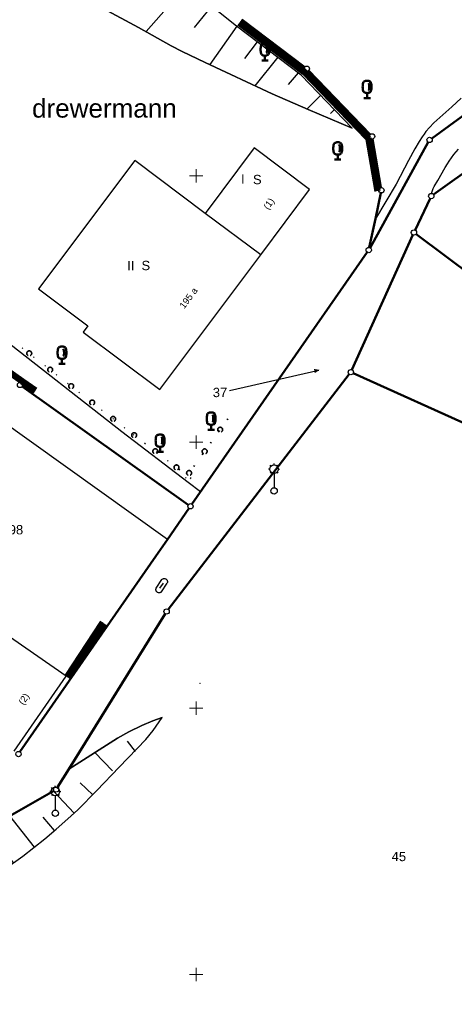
# Model space of a CAD drawing. Header units: metres. Extents: x 32377355 to 32378041, y 5707167 to 5708004.
# Tile 29 of 80: x 32377558 to 32377599, y 5707572 to 5707665. Entities that reach past the tile are written whole.
import ezdxf

# ---------------------------------------------------------------- set-up
doc = ezdxf.new("R2010")
doc.units = ezdxf.units.M
doc.header["$LTSCALE"] = 0.25
doc.linetypes.add('LF1600.2190', pattern=[10, 0, -5, 0, -5])
doc.layers.get('0').update_dxf_attribs({"color": 1, "linetype": 'CONTINUOUS'})
for name, color, linetype, lineweight in [('Bauwerke_ Einrichtungen_ Siedlungsf.', 201, 'CONTINUOUS', 25), ('Bauwerke_ Einrichtungen_ Verkehr', 40, 'CONTINUOUS', 25), ('Besondere Vegetationsmerkmale', 91, 'CONTINUOUS', 25), ('Ebene 71', 71, 'CONTINUOUS', 0), ('Flurstücke_ Grenzpunkte', 51, 'CONTINUOUS', 25), ('Gebäude', 9, 'CONTINUOUS', 25), ('Lagebezeichnungen', 9, 'CONTINUOUS', 25), ('Reliefformen', 32, 'CONTINUOUS', 25), ('TN_ Siedlung', 211, 'CONTINUOUS', 25), ('TN_ Vegetation', 91, 'CONTINUOUS', 25), ('TN_ Verkehr', 2, 'CONTINUOUS', 25), ('Vermessungspunkte', 211, 'CONTINUOUS', 25)]:
    doc.layers.add(name, color=color, linetype=linetype, lineweight=lineweight)
doc.styles.add('F K 20 - Lagebezeichnung Gewanne', font='Arial.ttf')
doc.styles.add('K 10 700 - Arial_ kursiv_ 10 pt_ Flurstücksnummer', font='Arial.ttf')
doc.styles.add('N 7 380 - Arial_ normal_ 7 pt', font='Arial.ttf')
doc.styles.add('N 7 380 - Arial_ normal_ 7 pt_ Hausnummer', font='Arial.ttf')

# ---------------------------------------------------------------- blocks, each defined once
blk = doc.blocks.new('*X58')
at = {"color": 37, "linetype": 'Continuous', "lineweight": 25, "true_color": 0x805c3b}
for p, q in [((32377567.901122, 5707673.361503), (32377565.353822, 5707670.432203)), ((32377569.578023, 5707671.992402), (32377564.425723, 5707666.829803)), ((32377571.909722, 5707669.919502), (32377569.660223, 5707667.500102)), ((32377574.144423, 5707667.882202), (32377570.302823, 5707663.537603)), ((32377576.458323, 5707665.935603), (32377574.835723, 5707663.928302))]:
    blk.add_line(p, q, dxfattribs=at)
blk = doc.blocks.new('*X60')
at = {"color": 37, "linetype": 'Continuous', "lineweight": 25, "true_color": 0x805c3b}
for p, q in [((32377578.817623, 5707664.043603), (32377576.297223, 5707660.448203)), ((32377580.744623, 5707662.582503), (32377579.539623, 5707661.018002)), ((32377582.670922, 5707661.122003), (32377580.520222, 5707658.440402)), ((32377584.602423, 5707659.657603), (32377583.639523, 5707658.556703)), ((32377586.664523, 5707657.509302), (32377585.399523, 5707656.261002)), ((32377587.999522, 5707656.207902), (32377587.631423, 5707655.846102))]:
    blk.add_line(p, q, dxfattribs=at)
blk = doc.blocks.new('*X62')
at = {"color": 37, "linetype": 'Continuous', "lineweight": 25, "true_color": 0x805c3b}
for p, q in [((32377569.310523, 5707595.939602), (32377568.571123, 5707596.923402)), ((32377567.155522, 5707594.120702), (32377565.492523, 5707595.835803)), ((32377565.292723, 5707591.857502), (32377564.125523, 5707593.001002)), ((32377563.541923, 5707590.145702), (32377561.597422, 5707592.225603)), ((32377559.819623, 5707586.964703), (32377557.502122, 5707589.898102)), ((32377561.714123, 5707588.516203), (32377560.632422, 5707589.789302)), ((32377555.843623, 5707584.108402), (32377553.564823, 5707587.660303)), ((32377557.869323, 5707585.484002), (32377556.682523, 5707587.120903)), ((32377551.670722, 5707581.544103), (32377549.449223, 5707585.321202)), ((32377553.764323, 5707582.814702), (32377552.635623, 5707584.652703)), ((32377518.000523, 5707566.914502), (32377546.808922, 5707583.820602)), ((32377549.523823, 5707580.366802), (32377548.527423, 5707582.298902))]:
    blk.add_line(p, q, dxfattribs=at)
blk = doc.blocks.new('Gebüsch_ Hecke_ Knick')
at = {"color": 0, "lineweight": -2}
for p, q in [((-0.499675, 0.01785), (-0.49601, 0.06282)), ((-0.49927, -0.02727), (-0.499675, 0.01785)), ((-0.49601, 0.06282), (-0.488305, 0.107275)), ((-0.488305, 0.107275), (-0.476625, 0.15086)), ((-0.476625, 0.15086), (-0.46106, 0.19321)), ((-0.46106, 0.19321), (-0.441745, 0.23399)), ((-0.441745, 0.23399), (-0.41883, 0.272855)), ((-0.41883, 0.272855), (-0.392505, 0.3095)), ((-0.392505, 0.3095), (-0.362985, 0.343625)), ((-0.362985, 0.343625), (-0.33051, 0.37495)), ((-0.33051, 0.37495), (-0.29534, 0.403215)), ((-0.29534, 0.403215), (-0.257765, 0.428195)), ((-0.257765, 0.428195), (-0.218095, 0.44969)), ((-0.218095, 0.44969), (-0.176645, 0.46752)), ((-0.176645, 0.46752), (-0.13376, 0.48154)), ((-0.13376, 0.48154), (-0.08978, 0.491635)), ((-0.08978, 0.491635), (-0.045075, 0.497725)), ((-0.045075, 0.497725), (0, 0.49976)), ((0, 0.49976), (0.045075, 0.497725)), ((0.045075, 0.497725), (0.08978, 0.491635)), ((0.08978, 0.491635), (0.13376, 0.48154)), ((0.13376, 0.48154), (0.176645, 0.46752)), ((0.176645, 0.46752), (0.218095, 0.44969)), ((0.218095, 0.44969), (0.257765, 0.428195)), ((0.257765, 0.428195), (0.29534, 0.403215)), ((0.29534, 0.403215), (0.33051, 0.37495)), ((0.33051, 0.37495), (0.362985, 0.343625)), ((0.362985, 0.343625), (0.392505, 0.3095)), ((0.392505, 0.3095), (0.41883, 0.272855)), ((0.41883, 0.272855), (0.441745, 0.23399)), ((0.441745, 0.23399), (0.46106, 0.19321)), ((0.46106, 0.19321), (0.476625, 0.15086)), ((0.476625, 0.15086), (0.488305, 0.107275)), ((0.488305, 0.107275), (0.49601, 0.06282)), ((0.49601, 0.06282), (0.499675, 0.01785)), ((0.499675, 0.01785), (0.49927, -0.02727)), ((-0.4948, -0.07217), (-0.49927, -0.02727)), ((-0.4863, -0.11648), (-0.4948, -0.07217)), ((-0.47384, -0.15985), (-0.4863, -0.11648)), ((-0.45752, -0.201915), (-0.47384, -0.15985)), ((-0.43748, -0.24234), (-0.45752, -0.201915)), ((-0.41387, -0.28079), (-0.43748, -0.24234)), ((-0.386895, -0.31696), (-0.41387, -0.28079)), ((-0.35677, -0.350545), (-0.386895, -0.31696)), ((-0.323735, -0.381285), (-0.35677, -0.350545)), ((-0.288065, -0.408915), (-0.323735, -0.381285)), ((-0.25005, -0.43322), (-0.288065, -0.408915)), ((-0.21, -0.454), (-0.25005, -0.43322)), ((0.25005, -0.43322), (0.21, -0.454)), ((0.288065, -0.408915), (0.25005, -0.43322)), ((0.323735, -0.381285), (0.288065, -0.408915)), ((0.35677, -0.350545), (0.323735, -0.381285)), ((0.386895, -0.31696), (0.35677, -0.350545)), ((0.41387, -0.28079), (0.386895, -0.31696)), ((0.43748, -0.24234), (0.41387, -0.28079)), ((0.45752, -0.201915), (0.43748, -0.24234)), ((0.47384, -0.15985), (0.45752, -0.201915)), ((0.4863, -0.11648), (0.47384, -0.15985)), ((0.4948, -0.07217), (0.4863, -0.11648)), ((0.49927, -0.02727), (0.4948, -0.07217))]:
    blk.add_line(p, q, dxfattribs=at)
blk = doc.blocks.new('Unterflurhydrant')
at = {"color": 0, "lineweight": -2}
for p, q in [((-0.47126, 0.01407), (-0.4671, 0.041905)), ((-0.47126, -0.01407), (-0.47126, 0.01407)), ((-0.4671, 0.041905), (-0.45888, 0.06882)), ((-0.45888, 0.06882), (-0.44677, 0.094225)), ((-0.44677, 0.094225), (-0.431045, 0.11756)), ((-0.431045, 0.11756), (-0.41204, 0.13832)), ((-0.41204, 0.13832), (-0.39018, 0.15604)), ((-0.39018, 0.15604), (-0.365945, 0.17034)), ((-0.365945, 0.17034), (-0.33986, 0.180905)), ((-0.33986, 0.180905), (-0.3125, 0.1875)), ((-0.3125, 0.1875), (0.3125, 0.1875)), ((-0.1875, 0), (0.1875, 0)), ((0.3125, 0.1875), (0.33986, 0.180905)), ((0.33986, 0.180905), (0.365945, 0.17034)), ((0.365945, 0.17034), (0.39018, 0.15604)), ((0.39018, 0.15604), (0.41204, 0.13832)), ((0.41204, 0.13832), (0.431045, 0.11756)), ((0.431045, 0.11756), (0.44677, 0.094225)), ((0.44677, 0.094225), (0.45888, 0.06882)), ((0.45888, 0.06882), (0.4671, 0.041905)), ((0.4671, 0.041905), (0.47126, 0.01407)), ((0.47126, 0.01407), (0.47126, -0.01407)), ((-0.4671, -0.041905), (-0.47126, -0.01407)), ((-0.45888, -0.06882), (-0.4671, -0.041905)), ((-0.44677, -0.094225), (-0.45888, -0.06882)), ((-0.431045, -0.11756), (-0.44677, -0.094225)), ((-0.41204, -0.13832), (-0.431045, -0.11756)), ((-0.39018, -0.15604), (-0.41204, -0.13832)), ((-0.365945, -0.17034), (-0.39018, -0.15604)), ((-0.33986, -0.180905), (-0.365945, -0.17034)), ((-0.3125, -0.1875), (-0.33986, -0.180905)), ((-0.3125, -0.1875), (0.3125, -0.1875)), ((0.33986, -0.180905), (0.3125, -0.1875)), ((0.365945, -0.17034), (0.33986, -0.180905)), ((0.39018, -0.15604), (0.365945, -0.17034)), ((0.41204, -0.13832), (0.39018, -0.15604)), ((0.431045, -0.11756), (0.41204, -0.13832)), ((0.44677, -0.094225), (0.431045, -0.11756)), ((0.45888, -0.06882), (0.44677, -0.094225)), ((0.4671, -0.041905), (0.45888, -0.06882)), ((0.47126, -0.01407), (0.4671, -0.041905))]:
    blk.add_line(p, q, dxfattribs=at)
blk = doc.blocks.new('Laterne_ elektrisch', base_point=(0, -0.3945))
at = {"color": 0, "lineweight": -2}
for p, q in [((-0.0996, 0.4165), (-0.1295, 0.4465)), ((0, 0.45775), (0, 0.5)), ((0.0996, 0.4165), (0.1295, 0.4465)), ((-0.14085, 0.3169), (-0.1831, 0.3169)), ((-0.0996, 0.2173), (-0.1295, 0.1875)), ((0, 0.17605), (0, -0.28875)), ((0.0996, 0.2173), (0.1295, 0.1875)), ((0.14085, 0.3169), (0.1831, 0.3169))]:
    blk.add_line(p, q, dxfattribs=at)
for centre, radius in [((0, 0.3169), 0.14085), ((0, -0.3945), 0.10565)]:
    blk.add_circle(centre, radius, dxfattribs=at)
blk = doc.blocks.new('Laubbaum', base_point=(0, -0.5))
at = {"color": 0, "lineweight": -2}
for p, q in [((-0.25755, 0.14275), (-0.255405, 0.20252)), ((-0.255405, 0.08298), (-0.25755, 0.14275)), ((-0.255405, 0.20252), (-0.248985, 0.261985)), ((-0.248985, 0.023515), (-0.255405, 0.08298)), ((-0.248985, 0.261985), (-0.23832, 0.32084)), ((-0.23832, -0.03534), (-0.248985, 0.023515)), ((-0.23832, 0.32084), (-0.223465, 0.378775)), ((-0.223465, 0.378775), (-0.2045, 0.4355)), ((-0.2045, 0.4355), (-0.170865, 0.45636)), ((-0.170865, 0.45636), (-0.13513, 0.47336)), ((-0.13513, 0.47336), (-0.097725, 0.4863)), ((-0.097725, 0.4863), (-0.05912, 0.495015)), ((-0.05912, 0.495015), (-0.01979, 0.4994)), ((-0.01979, 0.4994), (0.01979, 0.4994)), ((0.01979, 0.4994), (0.05912, 0.495015)), ((0.05912, 0.495015), (0.097725, 0.4863)), ((0.072, 0.3585), (0.09129, 0.335215)), ((0.09129, 0.335215), (0.105485, 0.308515)), ((0.097725, 0.4863), (0.13513, 0.47336)), ((0.114, 0), (0.104515, -0.021505)), ((0.105485, 0.308515), (0.114, 0.2795)), ((0.114, 0.2795), (0.118245, 0.13975)), ((0.118245, 0.13975), (0.114, 0)), ((0.13513, 0.47336), (0.170865, 0.45636)), ((0.170865, 0.45636), (0.2045, 0.4355)), ((0.2045, 0.4355), (0.223465, 0.378775)), ((0.223465, 0.378775), (0.23832, 0.32084)), ((0.23832, 0.32084), (0.248985, 0.261985)), ((0.248985, 0.023515), (0.23832, -0.03534)), ((0.248985, 0.261985), (0.255405, 0.20252)), ((0.255405, 0.08298), (0.248985, 0.023515)), ((0.255405, 0.20252), (0.25755, 0.14275)), ((0.25755, 0.14275), (0.255405, 0.08298)), ((-0.223465, -0.093275), (-0.23832, -0.03534)), ((-0.2045, -0.15), (-0.223465, -0.093275)), ((-0.17082, -0.170725), (-0.2045, -0.15)), ((0.1905, -0.5), (-0.1905, -0.5)), ((-0.135065, -0.187615), (-0.17082, -0.170725)), ((-0.097665, -0.200465), (-0.135065, -0.187615)), ((-0.05908, -0.20912), (-0.097665, -0.200465)), ((-0.019775, -0.213475), (-0.05908, -0.20912)), ((0.019775, -0.213475), (-0.019775, -0.213475)), ((0, -0.2205), (0, -0.5)), ((0.05908, -0.20912), (0.019775, -0.213475)), ((0.097665, -0.200465), (0.05908, -0.20912)), ((0.09082, -0.04061), (0.0735, -0.0565)), ((0.104515, -0.021505), (0.09082, -0.04061)), ((0.135065, -0.187615), (0.097665, -0.200465)), ((0.17082, -0.170725), (0.135065, -0.187615)), ((0.2045, -0.15), (0.17082, -0.170725)), ((0.223465, -0.093275), (0.2045, -0.15)), ((0.23832, -0.03534), (0.223465, -0.093275))]:
    blk.add_line(p, q, dxfattribs=at)
blk = doc.blocks.new('Zuordnungspfeil', base_point=(0.38, 0))
at = {"lineweight": -2}
blk.add_hatch(color=0, dxfattribs=at).paths.add_polyline_path([(-0.5, 0.4), (0.5, 0), (-0.5, -0.4)], flags=0)
blk = doc.blocks.new('Grenzpunkt mit Abmarkung')
at = {"color": 0, "lineweight": -2}
blk.add_circle((0, 0), 0.5, dxfattribs=at)

msp = doc.modelspace()

# ---------------------------------------------------------------- linework, layer by layer
at = {"layer": 'Bauwerke_ Einrichtungen_ Siedlungsf.', "color": 254, "linetype": 'Continuous', "lineweight": 50, "true_color": 0xe6e6e6}
for p, q in [((32377579.199518, 5707664.547534), (32377585.152151, 5707660.032346)), ((32377585.416642, 5707659.797448), (32377591.28387, 5707653.713943)), ((32377591.40513, 5707653.475012), (32377592.218107, 5707648.794374)), ((32377559.764903, 5707629.632427), (32377558.714723, 5707630.379317)), ((32377566.404899, 5707607.933212), (32377563.051899, 5707602.828212))]:
    msp.add_line(p, q, dxfattribs=at)
at = {"layer": 'Bauwerke_ Einrichtungen_ Siedlungsf.', "color": 254, "linetype": 'Continuous', "lineweight": 35, "true_color": 0xe6e6e6}
for p, q in [((32377579.259952, 5707664.627207), (32377585.171092, 5707660.143492)), ((32377585.524773, 5707659.829383), (32377591.319696, 5707653.820848)), ((32377591.512567, 5707653.440815), (32377592.307719, 5707648.862797)), ((32377559.706946, 5707629.550935), (32377558.699206, 5707630.267643)), ((32377566.488483, 5707607.878314), (32377563.135483, 5707602.773314))]:
    msp.add_line(p, q, dxfattribs=at)
at = {"layer": 'Bauwerke_ Einrichtungen_ Siedlungsf.', "color": 7, "linetype": 'Continuous', "lineweight": 25}
for p, q in [((32377579.297722, 5707664.677002), (32377585.20254, 5707660.198085)), ((32377578.920013, 5707664.179046), (32377584.985453, 5707659.578294)), ((32377585.57527, 5707659.867055), (32377591.359173, 5707653.869947)), ((32377584.985451, 5707659.578292), (32377590.949751, 5707653.394137)), ((32377590.949752, 5707653.394138), (32377591.794942, 5707648.528048)), ((32377591.575502, 5707653.44369), (32377592.36794, 5707648.881315)), ((32377558.828126, 5707630.866205), (32377557.108296, 5707632.091085)), ((32377560.032956, 5707630.009328), (32377558.828126, 5707630.866205)), ((32377559.670722, 5707629.500002), (32377558.669452, 5707630.212108)), ((32377566.018326, 5707608.187116), (32377562.665326, 5707603.082116)), ((32377566.540723, 5707607.844003), (32377563.187723, 5707602.739002))]:
    msp.add_line(p, q, dxfattribs=at)
at = {"layer": 'Bauwerke_ Einrichtungen_ Siedlungsf.', "color": 254, "linetype": 'Continuous', "lineweight": 100, "true_color": 0xe6e6e6}
for p, q in [((32377579.010663, 5707664.298556), (32377585.085356, 5707659.690783)), ((32377579.13153, 5707664.457902), (32377585.218563, 5707659.840769)), ((32377585.085357, 5707659.690784), (32377591.089664, 5707653.465147)), ((32377585.218564, 5707659.840771), (32377591.276214, 5707653.559821)), ((32377591.089664, 5707653.465144), (32377591.942729, 5707648.553717)), ((32377591.276214, 5707653.559822), (32377592.139779, 5707648.587942)), ((32377558.62518, 5707630.581051), (32377556.905255, 5707631.805999)), ((32377558.741149, 5707630.743995), (32377557.021279, 5707631.968905)), ((32377559.830105, 5707629.724106), (32377558.62518, 5707630.581051)), ((32377559.94602, 5707629.887089), (32377558.74115, 5707630.743997)), ((32377566.143701, 5707608.104769), (32377562.790701, 5707602.999769)), ((32377566.310868, 5707607.994973), (32377562.957868, 5707602.889973))]:
    msp.add_line(p, q, dxfattribs=at)
at = {"layer": 'Bauwerke_ Einrichtungen_ Verkehr', "color": 37, "linetype": 'Continuous', "lineweight": 25, "true_color": 0x805c3b}
for p, q in [((32377599.906723, 5707657.273002), (32377599.029723, 5707656.462002)), ((32377599.029723, 5707656.462002), (32377597.339722, 5707654.962002)), ((32377596.919723, 5707654.530002), (32377596.595723, 5707654.150003)), ((32377597.339722, 5707654.962002), (32377596.919723, 5707654.530002)), ((32377596.221723, 5707653.638002), (32377595.953722, 5707653.219003)), ((32377596.414723, 5707653.913003), (32377596.221723, 5707653.638002)), ((32377596.595723, 5707654.150003), (32377596.414723, 5707653.913003)), ((32377595.552723, 5707652.533002), (32377594.943723, 5707651.427002)), ((32377595.953722, 5707653.219003), (32377595.552723, 5707652.533002)), ((32377599.224723, 5707651.992003), (32377599.650722, 5707652.502002)), ((32377598.775722, 5707651.376002), (32377598.983723, 5707651.674003)), ((32377598.983723, 5707651.674003), (32377599.224723, 5707651.992003)), ((32377594.943723, 5707651.427002), (32377593.782722, 5707649.210002)), ((32377597.697723, 5707649.548003), (32377598.407722, 5707650.780002)), ((32377598.407722, 5707650.780002), (32377598.611722, 5707651.121002)), ((32377598.611722, 5707651.121002), (32377598.775722, 5707651.376002)), ((32377593.782722, 5707649.210002), (32377591.838723, 5707645.946003)), ((32377597.193723, 5707648.605003), (32377597.276723, 5707648.814002)), ((32377597.276723, 5707648.814002), (32377597.364723, 5707648.992003)), ((32377597.364723, 5707648.992003), (32377597.697723, 5707649.548003)), ((32377595.570235, 5707644.893702), (32377596.987208, 5707647.8683)), ((32377597.130185, 5707648.341473), (32377597.140723, 5707648.415002)), ((32377597.140723, 5707648.415002), (32377597.193723, 5707648.605003)), ((32377591.838723, 5707645.946003), (32377591.270645, 5707643.27055)), ((32377589.637745, 5707631.788788), (32377595.3597, 5707644.440215)), ((32377591.075913, 5707642.820805), (32377574.61753, 5707619.1722)), ((32377568.044723, 5707625.948002), (32377554.479722, 5707636.542003)), ((32377572.386205, 5707609.281115), (32377589.382238, 5707631.36289)), ((32377558.669425, 5707630.212073), (32377574.271017, 5707619.111933)), ((32377574.266723, 5707621.203002), (32377568.044723, 5707625.948002)), ((32377575.418722, 5707620.325002), (32377574.266723, 5707621.203002)), ((32377574.617417, 5707619.172277), (32377575.418722, 5707620.325002)), ((32377574.332135, 5707618.76165), (32377571.230723, 5707614.295002)), ((32377571.230723, 5707614.295002), (32377567.441723, 5707608.839003)), ((32377567.441723, 5707608.839003), (32377558.46432, 5707595.911345)), ((32377563.048723, 5707594.290002), (32377572.101847, 5707608.870613)), ((32377561.991542, 5707592.586425), (32377563.048723, 5707594.290002)), ((32377547.024065, 5707583.941537), (32377561.642377, 5707592.250465))]:
    msp.add_line(p, q, dxfattribs=at)
at = {"layer": 'Besondere Vegetationsmerkmale', "color": 116, "linetype": 'LF1600.2190', "lineweight": 35, "true_color": 0x008230}
for p, q in [((32377568.321703, 5707626.30266), (32377554.756703, 5707636.89666)), ((32377577.995228, 5707627.165517), (32377573.901228, 5707621.465517)), ((32377574.539603, 5707621.560824), (32377568.317603, 5707626.305824))]:
    msp.add_line(p, q, dxfattribs=at)
at = {"layer": 'Ebene 71', "color": 7, "linetype": 'Continuous', "lineweight": 9}
for p, q in [((32377574.999722, 5707649.372003), (32377574.999722, 5707650.622003)), ((32377574.374722, 5707649.997003), (32377575.624722, 5707649.997003)), ((32377574.374722, 5707624.997003), (32377575.624722, 5707624.997003)), ((32377574.999722, 5707624.372003), (32377574.999722, 5707625.622003)), ((32377574.374722, 5707599.997003), (32377575.624722, 5707599.997003)), ((32377574.999722, 5707599.372003), (32377574.999722, 5707600.622003)), ((32377574.374722, 5707574.997003), (32377575.624722, 5707574.997003)), ((32377574.999722, 5707574.372003), (32377574.999722, 5707575.622003))]:
    msp.add_line(p, q, dxfattribs=at)
at = {"layer": 'Flurstücke_ Grenzpunkte', "color": 7, "linetype": 'Continuous', "lineweight": 50}
for p, q in [((32377597.13679, 5707653.507205), (32377619.397652, 5707669.7238)), ((32377585.20254, 5707660.198085), (32377579.297722, 5707664.677002)), ((32377619.796583, 5707664.37928), (32377597.29786, 5707648.239722)), ((32377591.359173, 5707653.869947), (32377585.57527, 5707659.867055)), ((32377592.36794, 5707648.881315), (32377591.575502, 5707653.44369)), ((32377591.339725, 5707643.244768), (32377596.813717, 5707653.141238)), ((32377591.838723, 5707645.946003), (32377592.358705, 5707648.390472)), ((32377596.987208, 5707647.8683), (32377595.570235, 5707644.893702)), ((32377591.270645, 5707643.27055), (32377591.838723, 5707645.946003)), ((32377595.3597, 5707644.440215), (32377589.637745, 5707631.788788)), ((32377595.662985, 5707644.518353), (32377601.112723, 5707640.446003)), ((32377574.61753, 5707619.1722), (32377591.075913, 5707642.820805)), ((32377589.382238, 5707631.36289), (32377572.386205, 5707609.281115)), ((32377589.76268, 5707631.45836), (32377603.691762, 5707625.186642)), ((32377574.271017, 5707619.111933), (32377558.669425, 5707630.212073)), ((32377572.308722, 5707615.848002), (32377574.33212, 5707618.76166)), ((32377571.230723, 5707614.295002), (32377572.308722, 5707615.848002)), ((32377567.441723, 5707608.839003), (32377571.230723, 5707614.295002)), ((32377558.46432, 5707595.911345), (32377567.441723, 5707608.839003)), ((32377572.101847, 5707608.870613), (32377563.048723, 5707594.290002)), ((32377563.048723, 5707594.290002), (32377561.991542, 5707592.586425)), ((32377561.642377, 5707592.250465), (32377547.024065, 5707583.941537))]:
    msp.add_line(p, q, dxfattribs=at)
at = {"layer": 'Flurstücke_ Grenzpunkte', "color": 7, "linetype": 'Continuous', "lineweight": 25}
msp.add_lwpolyline([(32377578.127973, 5707629.836543), (32377586.545722, 5707631.761002)], dxfattribs=at)
at = {"layer": 'Gebäude', "color": 7, "linetype": 'Continuous', "lineweight": 25}
for p, q in [((32377580.457722, 5707652.613002), (32377575.849723, 5707646.470002)), ((32377585.663723, 5707648.708003), (32377580.457722, 5707652.613002)), ((32377569.250723, 5707651.421002), (32377560.215723, 5707639.374002)), ((32377575.849723, 5707646.470002), (32377569.250723, 5707651.421002)), ((32377581.072723, 5707642.586002), (32377585.663723, 5707648.708003)), ((32377581.072723, 5707642.586002), (32377575.849723, 5707646.470002)), ((32377571.591722, 5707629.944002), (32377581.072723, 5707642.586002)), ((32377560.215723, 5707639.374002), (32377564.843722, 5707635.902002)), ((32377564.843722, 5707635.902002), (32377564.412723, 5707635.327003)), ((32377564.412723, 5707635.327003), (32377571.591722, 5707629.944002)), ((32377562.788723, 5707603.015003), (32377547.200723, 5707613.800002)), ((32377557.915723, 5707595.987002), (32377562.788723, 5707603.015003))]:
    msp.add_line(p, q, dxfattribs=at)
at = {"layer": 'Reliefformen', "color": 37, "linetype": 'Continuous', "lineweight": 25, "true_color": 0x805c3b}
for p, q in [((32377566.261723, 5707665.694002), (32377569.588723, 5707663.931002)), ((32377569.588723, 5707663.931002), (32377566.261723, 5707665.694002)), ((32377578.814723, 5707664.042003), (32377577.112723, 5707665.397002)), ((32377569.588723, 5707663.931002), (32377572.658723, 5707662.212002)), ((32377572.658723, 5707662.212002), (32377569.588723, 5707663.931002)), ((32377584.857723, 5707659.459002), (32377578.814723, 5707664.042003)), ((32377572.658723, 5707662.212002), (32377573.710723, 5707661.662003)), ((32377573.710723, 5707661.662003), (32377572.658723, 5707662.212002)), ((32377573.710723, 5707661.662003), (32377575.845723, 5707660.618002)), ((32377575.845723, 5707660.618002), (32377573.710723, 5707661.662003)), ((32377575.845723, 5707660.618002), (32377582.144723, 5707657.693002)), ((32377582.144723, 5707657.693002), (32377575.845723, 5707660.618002)), ((32377589.669723, 5707654.469003), (32377584.857723, 5707659.459002)), ((32377582.144723, 5707657.693002), (32377585.521722, 5707656.207003)), ((32377585.521722, 5707656.207003), (32377582.144723, 5707657.693002)), ((32377585.521722, 5707656.207003), (32377589.669723, 5707654.469003)), ((32377589.669723, 5707654.469003), (32377585.521722, 5707656.207003)), ((32377571.816723, 5707599.138002), (32377570.943723, 5707598.820002)), ((32377570.943723, 5707598.820002), (32377571.816723, 5707599.138002)), ((32377570.980723, 5707597.916002), (32377571.816723, 5707599.138002)), ((32377569.893723, 5707598.387002), (32377568.687723, 5707597.790002)), ((32377568.687723, 5707597.790002), (32377569.893723, 5707598.387002)), ((32377570.943723, 5707598.820002), (32377569.893723, 5707598.387002)), ((32377569.893723, 5707598.387002), (32377570.943723, 5707598.820002)), ((32377567.636723, 5707597.189002), (32377563.048723, 5707594.290002)), ((32377563.048723, 5707594.290002), (32377567.636723, 5707597.189002)), ((32377568.687723, 5707597.790002), (32377567.636723, 5707597.189002)), ((32377567.636723, 5707597.189002), (32377568.687723, 5707597.790002)), ((32377567.773722, 5707594.478002), (32377570.287723, 5707597.055003)), ((32377570.287723, 5707597.055003), (32377570.980723, 5707597.916002)), ((32377563.048723, 5707594.290002), (32377561.991542, 5707592.586425)), ((32377561.991542, 5707592.586425), (32377563.048723, 5707594.290002)), ((32377565.693723, 5707592.271002), (32377567.773722, 5707594.478002)), ((32377561.642377, 5707592.250465), (32377547.024065, 5707583.941537)), ((32377547.024065, 5707583.941537), (32377561.642377, 5707592.250465)), ((32377563.887722, 5707590.472002), (32377565.693723, 5707592.271002)), ((32377561.865722, 5707588.645003), (32377562.954723, 5707589.605003)), ((32377562.954723, 5707589.605003), (32377563.887722, 5707590.472002)), ((32377558.725722, 5707586.117003), (32377560.806722, 5707587.757002)), ((32377560.806722, 5707587.757002), (32377561.865722, 5707588.645003)), ((32377557.118723, 5707584.954002), (32377558.725722, 5707586.117003))]:
    msp.add_line(p, q, dxfattribs=at)
at = {"layer": 'TN_ Siedlung', "color": 253, "linetype": 'Continuous', "lineweight": 25, "true_color": 0xb2b2b2}
for p, q in [((32377572.308722, 5707615.848002), (32377555.501722, 5707627.878003)), ((32377571.230723, 5707614.295002), (32377572.308722, 5707615.848002)), ((32377567.441723, 5707608.839003), (32377571.230723, 5707614.295002)), ((32377558.46432, 5707595.911345), (32377567.441723, 5707608.839003))]:
    msp.add_line(p, q, dxfattribs=at)
at = {"layer": 'TN_ Vegetation', "color": 253, "linetype": 'Continuous', "lineweight": 25, "true_color": 0xb2b2b2}
for p, q in [((32377597.13679, 5707653.507205), (32377619.397652, 5707669.7238)), ((32377591.339725, 5707643.244768), (32377596.813717, 5707653.141238)), ((32377592.358705, 5707648.390472), (32377591.838723, 5707645.946003)), ((32377591.838723, 5707645.946003), (32377591.270645, 5707643.27055)), ((32377595.3597, 5707644.440215), (32377589.637745, 5707631.788788)), ((32377601.112723, 5707640.446003), (32377595.662985, 5707644.518353)), ((32377589.382238, 5707631.36289), (32377572.386205, 5707609.281115)), ((32377572.101847, 5707608.870613), (32377563.048723, 5707594.290002))]:
    msp.add_line(p, q, dxfattribs=at)
at = {"layer": 'TN_ Verkehr', "color": 253, "linetype": 'Continuous', "lineweight": 25, "true_color": 0xb2b2b2}
for p, q in [((32377597.29786, 5707648.239722), (32377619.796583, 5707664.37928)), ((32377595.570235, 5707644.893702), (32377596.987208, 5707647.8683)), ((32377591.075913, 5707642.820805), (32377574.61753, 5707619.1722)), ((32377574.271017, 5707619.111933), (32377558.669425, 5707630.212073)), ((32377572.308722, 5707615.848002), (32377574.33212, 5707618.76166))]:
    msp.add_line(p, q, dxfattribs=at)
at = {"layer": 'Vermessungspunkte', "color": 7, "lineweight": 18}
msp.add_point((32377575.361722, 5707602.333003), dxfattribs=at)

# ---------------------------------------------------------------- block references
at = {"layer": 'Bauwerke_ Einrichtungen_ Siedlungsf.', "color": 7, "lineweight": 25, "xscale": 2.875, "yscale": 2.875, "zscale": 2.875}
for p in [(32377582.323723, 5707620.405002), (32377561.782722, 5707590.140003)]:
    msp.add_blockref('Laterne_ elektrisch', p, dxfattribs=at)
at = {"layer": 'Bauwerke_ Einrichtungen_ Siedlungsf.', "color": 7, "lineweight": 25, "xscale": 1.575, "yscale": 1.575, "zscale": 1.575, "rotation": 56.548}
msp.add_blockref('Unterflurhydrant', (32377571.771722, 5707611.513002), dxfattribs=at)
at = {"layer": 'Besondere Vegetationsmerkmale', "color": 116, "lineweight": 50, "true_color": 0x008230, "xscale": 1.625, "yscale": 1.625, "zscale": 1.625}
for p in [(32377581.474723, 5707660.805003), (32377591.065722, 5707657.299003), (32377588.303723, 5707651.523002), (32377562.408723, 5707632.339003), (32377576.416723, 5707626.153002), (32377571.624722, 5707624.082003)]:
    msp.add_blockref('Laubbaum', p, dxfattribs=at)
at = {"layer": 'Besondere Vegetationsmerkmale', "color": 116, "lineweight": 35, "true_color": 0x008230, "xscale": 0.465, "yscale": 0.465, "zscale": 0.465}
for p in [(32377559.331333, 5707633.323962), (32377561.30165, 5707631.785183), (32377563.27197, 5707630.246403), (32377565.242288, 5707628.707623), (32377567.212605, 5707627.16884), (32377569.186508, 5707625.64318), (32377577.26602, 5707626.150255), (32377571.174405, 5707624.127178), (32377575.807605, 5707624.11973), (32377573.162303, 5707622.611175), (32377574.34919, 5707622.089208)]:
    msp.add_blockref('Gebüsch_ Hecke_ Knick', p, dxfattribs=at)
at = {"layer": 'Flurstücke_ Grenzpunkte', "color": 7, "lineweight": 25, "xscale": 0.5, "yscale": 0.5, "zscale": 0.5}
for p in [(32377585.401723, 5707660.047002), (32377591.532722, 5707653.690003), (32377596.934723, 5707653.360003), (32377592.410723, 5707648.635002), (32377597.094723, 5707648.094003), (32377595.462723, 5707644.668003), (32377591.218722, 5707643.026003), (32377589.534722, 5707631.561002), (32377558.465723, 5707630.357002), (32377574.474723, 5707618.967002), (32377572.233723, 5707609.083003), (32377558.321723, 5707595.706002), (32377561.859723, 5707592.374002)]:
    msp.add_blockref('Grenzpunkt mit Abmarkung', p, dxfattribs=at)
at = {"layer": 'Flurstücke_ Grenzpunkte', "color": 7, "lineweight": 25, "xscale": 0.5, "yscale": 0.5, "zscale": 0.5, "rotation": 12.878}
msp.add_blockref('Zuordnungspfeil', (32377586.545722, 5707631.761002), dxfattribs=at)
at = {"layer": 'Reliefformen', "color": 37, "lineweight": 25, "true_color": 0x805c3b}
for name in ['*X58', '*X60', '*X62']:
    msp.add_blockref(name, (0, 0), dxfattribs=at)

# ---------------------------------------------------------------- texts
at = {"layer": 'Flurstücke_ Grenzpunkte', "color": 7, "lineweight": 35, "char_height": 0.875, "attachment_point": 7, "line_spacing_factor": 0.69, "style": 'K 10 700 - Arial_ kursiv_ 10 pt_ Flurstücksnummer'}
for s, insert in [('37', (32377576.570473, 5707629.201003)), ('98', (32377557.407473, 5707616.315003)), ('45', (32377593.368473, 5707585.633003))]:
    msp.add_mtext(s, dxfattribs=dict(at, insert=insert))
at = {"layer": 'Gebäude', "color": 7, "lineweight": 35, "char_height": 0.875, "attachment_point": 7, "line_spacing_factor": 0.69, "style": 'N 7 380 - Arial_ normal_ 7 pt'}
for s, insert in [('I', (32377579.22191, 5707649.260502)), ('S', (32377580.34441, 5707649.194502)), ('II', (32377568.541097, 5707641.125502)), ('S', (32377569.87641, 5707641.122503))]:
    msp.add_mtext(s, dxfattribs=dict(at, insert=insert))
at = {"layer": 'Gebäude', "color": 7, "lineweight": 25, "char_height": 0.625, "attachment_point": 7, "line_spacing_factor": 0.69, "style": 'N 7 380 - Arial_ normal_ 7 pt_ Hausnummer'}
for s, insert, rotation in [('(1)', (32377581.914285, 5707646.65019), 53.17598483), ('195 a', (32377573.89002, 5707637.454417), 53.17598483), ('(2)', (32377558.936103, 5707600.153698), 55.3556182)]:
    msp.add_mtext(s, dxfattribs=dict(at, insert=insert, rotation=rotation))
at = {"layer": 'Lagebezeichnungen', "color": 7, "lineweight": 70, "insert": (32377559.598723, 5707655.433002), "char_height": 1.75, "attachment_point": 7, "line_spacing_factor": 0.69, "style": 'F K 20 - Lagebezeichnung Gewanne'}
msp.add_mtext('drewermann', dxfattribs=at)

doc.saveas('drawing.dxf')
